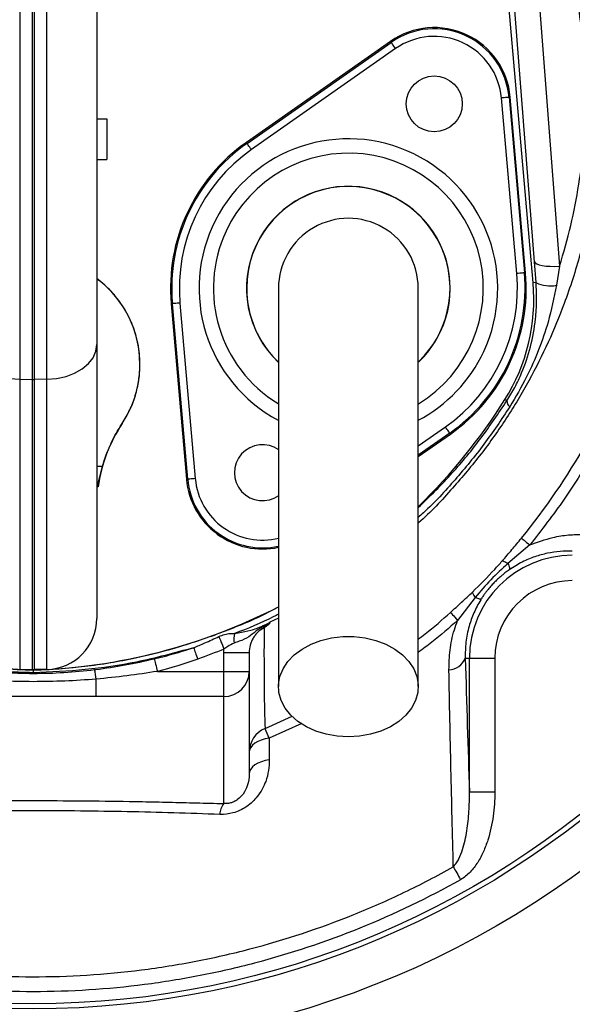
# Model space of a CAD drawing. Header units: millimetres. Extents: x 1733 to 2921, y 1515 to 2969.
# Tile 8 of 13: x 2288 to 2505, y 2047 to 2434. Entities that reach past the tile are written whole.
import ezdxf

# ---------------------------------------------------------------- set-up
doc = ezdxf.new("R2010")
doc.units = ezdxf.units.MM
doc.header["$LTSCALE"] = 2

msp = doc.modelspace()

# ---------------------------------------------------------------- linework, layer by layer
at = {"color": 7, "linetype": 'Continuous', "lineweight": 25}
for p, q in [((2287.54, 2471.37), (2287.54, 2292.8)), ((2292.54, 2292.74), (2292.54, 2471.42)), ((2293.24, 2471.42), (2293.24, 2292.74)), ((2298.24, 2292.8), (2298.24, 2471.37)), ((2489.58, 2330.69), (2478.06, 2462.41)), ((2490.08, 2339.01), (2480.42, 2462.61)), ((2317.89, 2461.21), (2317.89, 2306.46)), ((2490.38, 2460.9), (2500.03, 2337.3)), ((2433.49, 2425.66), (2376.74, 2385.92)), ((2377.01, 2385.53), (2433.76, 2425.27)), ((2433.76, 2425.27), (2433.49, 2425.66)), ((2435.48, 2422.81), (2378.73, 2383.08)), ((2483.16, 2334.38), (2477.13, 2403.4)), ((2480.11, 2403.66), (2480.59, 2403.7)), ((2480.11, 2403.66), (2486.15, 2334.64)), ((2486.62, 2334.68), (2480.59, 2403.7)), ((2317.89, 2395.2), (2321.89, 2395.2)), ((2321.89, 2395.2), (2321.89, 2379.2)), ((2377.01, 2385.53), (2376.74, 2385.92)), ((2317.89, 2379.2), (2321.89, 2379.2)), ((2490.73, 2330.79), (2490.08, 2339.01)), ((2486.15, 2334.64), (2486.62, 2334.68)), ((2500.03, 2337.3), (2498.79, 2329.75)), ((2490.73, 2330.79), (2489.58, 2330.69)), ((2347.63, 2322.52), (2347.16, 2322.48)), ((2347.16, 2322.48), (2353.19, 2253.46)), ((2353.66, 2253.5), (2347.63, 2322.52)), ((2350.61, 2322.78), (2356.65, 2253.76)), ((2317.89, 2306.46), (2317.89, 2198.73)), ((2287.54, 2292.8), (2292.54, 2292.74)), ((2287.54, 2292.8), (2287.54, 2178.74)), ((2292.54, 2178.65), (2292.54, 2292.74)), ((2298.24, 2292.8), (2293.24, 2292.74)), ((2293.24, 2292.74), (2293.24, 2178.65)), ((2298.24, 2178.74), (2298.24, 2292.8)), ((2479.26, 2284.31), (2478.48, 2284.8)), ((2444.39, 2262.38), (2457.04, 2271.24)), ((2456.77, 2271.62), (2457.04, 2271.24)), ((2353.66, 2253.5), (2353.19, 2253.46)), ((2488.29, 2227.64), (2479.65, 2220.39)), ((2466.8, 2207), (2459.88, 2198.01)), ((2367.89, 2185.34), (2377.89, 2185.34)), ((2367.89, 2177.94), (2367.89, 2185.34)), ((2377.89, 2185.34), (2377.89, 2177.94)), ((2275.63, 2179.6), (2292.89, 2178.36)), ((2462.89, 2183.11), (2464.53, 2183.11)), ((2464.53, 2130.52), (2464.53, 2183.11)), ((2464.53, 2183.11), (2474.51, 2183.11)), ((2474.51, 2183.11), (2474.51, 2130.52)), ((2287.54, 2178.74), (2292.54, 2178.65)), ((2292.89, 2178.36), (2292.89, 2178.45)), ((2298.24, 2178.74), (2293.24, 2178.65)), ((2341.76, 2177.94), (2367.89, 2177.94)), ((2367.89, 2168.03), (2367.89, 2177.94)), ((2367.89, 2177.94), (2377.89, 2177.94)), ((2377.89, 2177.94), (2377.89, 2137.69)), ((2317.66, 2168.03), (2317.66, 2174.92)), ((2367.89, 2168.03), (2317.66, 2168.03)), ((2367.89, 2125.95), (2367.89, 2168.03)), ((2385.69, 2151.64), (2385.77, 2143.14)), ((2464.53, 2130.52), (2474.51, 2130.52))]:
    msp.add_line(p, q, dxfattribs=at)
at = {"color": 8, "linetype": 'Continuous', "lineweight": 25}
for p, q in [((2444.39, 2266.62), (2455.05, 2274.08)), ((2456.77, 2271.62), (2444.39, 2262.96)), ((2317.89, 2258.64), (2320.16, 2258.64)), ((2389.39, 2198.91), (2386.03, 2197.26)), ((2384.12, 2155.46), (2394.82, 2160.29)), ((2398.63, 2157.48), (2385.69, 2151.64))]:
    msp.add_line(p, q, dxfattribs=at)
at = {"color": 7, "linetype": 'Continuous', "lineweight": 25, "flags": 128}
for points in [[(2435.48, 2422.81), (2435.15, 2423.29), (2434.83, 2423.74), (2434.54, 2424.17), (2434.28, 2424.54), (2434.06, 2424.84), (2433.9, 2425.07), (2433.8, 2425.22), (2433.76, 2425.27)], [(2480.11, 2403.66), (2480.05, 2403.65), (2479.87, 2403.64), (2479.59, 2403.61), (2479.22, 2403.58), (2478.77, 2403.54), (2478.26, 2403.49), (2477.7, 2403.45), (2477.13, 2403.4)], [(2378.73, 2383.08), (2378.4, 2383.55), (2378.08, 2384.01), (2377.78, 2384.43), (2377.52, 2384.8), (2377.31, 2385.1), (2377.15, 2385.33), (2377.05, 2385.48), (2377.01, 2385.53)], [(2490.08, 2339.01), (2490.36, 2338.55), (2490.99, 2338.13), (2491.94, 2337.78), (2493.18, 2337.5), (2494.67, 2337.31), (2496.35, 2337.21), (2498.16, 2337.2), (2500.03, 2337.3)], [(2486.15, 2334.64), (2486.09, 2334.63), (2485.91, 2334.62), (2485.63, 2334.59), (2485.26, 2334.56), (2484.81, 2334.52), (2484.3, 2334.48), (2483.74, 2334.43), (2483.16, 2334.38)], [(2350.61, 2322.78), (2350.04, 2322.73), (2349.48, 2322.68), (2348.97, 2322.64), (2348.52, 2322.6), (2348.15, 2322.56), (2347.87, 2322.54), (2347.69, 2322.52), (2347.63, 2322.52)], [(2267.89, 2306.46), (2268.27, 2303.82), (2269.38, 2301.28), (2271.19, 2298.94), (2273.62, 2296.88), (2276.6, 2295.18), (2279.99, 2293.9), (2283.69, 2293.1), (2287.54, 2292.8)], [(2298.24, 2292.8), (2302.09, 2293.1), (2305.78, 2293.9), (2309.18, 2295.18), (2312.15, 2296.88), (2314.59, 2298.94), (2316.4, 2301.28), (2317.51, 2303.82), (2317.89, 2306.46)], [(2456.77, 2271.62), (2456.73, 2271.68), (2456.63, 2271.82), (2456.47, 2272.05), (2456.25, 2272.36), (2456, 2272.73), (2455.7, 2273.15), (2455.38, 2273.61), (2455.05, 2274.08)], [(2356.65, 2253.76), (2356.08, 2253.71), (2355.52, 2253.66), (2355.01, 2253.62), (2354.56, 2253.58), (2354.19, 2253.55), (2353.91, 2253.52), (2353.73, 2253.51), (2353.66, 2253.5)], [(2485, 2230.33), (2485.12, 2230.22), (2485.34, 2230.05), (2485.64, 2229.8), (2486.03, 2229.49), (2486.49, 2229.11), (2487.03, 2228.68), (2487.63, 2228.18), (2488.29, 2227.64)], [(2457.06, 2201.15), (2457.16, 2201.04), (2457.34, 2200.84), (2457.6, 2200.55), (2457.93, 2200.19), (2458.33, 2199.74), (2458.79, 2199.23), (2459.31, 2198.65), (2459.88, 2198.01)], [(2365.93, 2191.63), (2366.09, 2191.24), (2366.28, 2190.76), (2366.51, 2190.2), (2366.76, 2189.59), (2367.04, 2188.92), (2367.33, 2188.21), (2367.63, 2187.47), (2367.94, 2186.72)], [(2416.89, 2152.22), (2412.48, 2152.47), (2408.18, 2153.23), (2404.11, 2154.48), (2400.37, 2156.18), (2397.06, 2158.28), (2394.26, 2160.75), (2392.04, 2163.5), (2390.48, 2166.47), (2389.59, 2169.58), (2389.41, 2172.76), (2389.95, 2175.91), (2391.18, 2178.96), (2393.07, 2181.84), (2395.59, 2184.45), (2398.65, 2186.74), (2402.19, 2188.65), (2406.11, 2190.13), (2410.31, 2191.13), (2414.68, 2191.64), (2419.1, 2191.64), (2423.47, 2191.13), (2427.67, 2190.13), (2431.59, 2188.65), (2435.13, 2186.74), (2438.19, 2184.45), (2440.71, 2181.84), (2442.6, 2178.96), (2443.83, 2175.91), (2444.37, 2172.76), (2444.19, 2169.58), (2443.3, 2166.47), (2441.73, 2163.5), (2439.52, 2160.75), (2436.72, 2158.28), (2433.41, 2156.18), (2429.67, 2154.48), (2425.6, 2153.23), (2421.3, 2152.47), (2416.89, 2152.22)], [(2356, 2187.23), (2356.15, 2186.81), (2356.32, 2186.33), (2356.51, 2185.81), (2356.71, 2185.25), (2356.92, 2184.65), (2357.15, 2184.04), (2357.37, 2183.4), (2357.6, 2182.76)], [(2340.5, 2182.89), (2340.61, 2182.46), (2340.73, 2181.96), (2340.88, 2181.4), (2341.04, 2180.77), (2341.21, 2180.11), (2341.38, 2179.4), (2341.57, 2178.68), (2341.76, 2177.94)], [(2385.69, 2151.64), (2384.09, 2151.36), (2382.59, 2150.93), (2381.24, 2150.37), (2380.08, 2149.69), (2379.14, 2148.91), (2378.45, 2148.06), (2378.03, 2147.15), (2377.89, 2146.22)], [(2385.77, 2143.14), (2384.15, 2142.86), (2382.64, 2142.43), (2381.28, 2141.87), (2380.1, 2141.19), (2379.16, 2140.4), (2378.46, 2139.54), (2378.03, 2138.63), (2377.89, 2137.69)], [(2458.19, 2101.12), (2458.5, 2100.55), (2458.84, 2099.96), (2459.18, 2099.35), (2459.54, 2098.71), (2459.91, 2098.06), (2460.28, 2097.4), (2460.66, 2096.73), (2461.04, 2096.05)]]:
    msp.add_lwpolyline(points, dxfattribs=at)
at = {"color": 7, "linetype": 'Continuous', "lineweight": 25}
for centre, radius in [((2292.89, 2395.24), 365.99), ((2292.89, 2395.24), 350), ((2292.89, 2395.24), 348), ((2450.7, 2401.08), 11)]:
    msp.add_circle(centre, radius, dxfattribs=at)
for centre, radius, start, end in [((2318.89, 2366.89), 601.69, 3.99802, 90.82379), ((2318.89, 2366.89), 602, 3.99802, 90.09518), ((2450.7, 2401.08), 30, 5, 125), ((2450.7, 2401.08), 29.53, 5, 125), ((2450.7, 2401.08), 26.53, 5, 125), ((2416.89, 2328.58), 70, 125, 185), ((2416.89, 2328.58), 69.53, 125, 185), ((2416.89, 2328.58), 66.53, 125, 185), ((2416.89, 2328.58), 40, 313.7051, 180), ((2416.89, 2328.58), 27.5, 0, 180.042), ((2416.89, 2328.58), 69.53, 305, 5), ((2416.89, 2328.58), 70, 305, 5), ((2292.89, 2298.64), 42, 326.4427, 53.4704), ((2416.89, 2328.58), 66.53, 305, 5), ((2415.87, 2324.24), 74, 327.7901, 5), ((2496.3, 2342.19), 12.69, 243.937, 281.3055), ((2416.89, 2328.58), 40, 180, 226.4647), ((2292.89, 2321.97), 29.24, 269.3159, 270.6841), ((2285.57, 2406.33), 228, 314.2286, 327.7901), ((2482.17, 2284.26), 2.91, 179.0242, 232.3378), ((2377.89, 2242.26), 60, 146.4427, 172.1475), ((2327.85, 2275.4), 0.0462, 29.2957, 58.7666), ((2383.08, 2256.07), 11, 54.2003, 305.8235), ((2383.08, 2256.07), 30, 185, 282.2777), ((2316.68, 2239.98), 10.63, 80.3866, 82.3731), ((2505.02, 2183.11), 40.5, 90, 180), ((2505.02, 2183.11), 30.51, 90, 180), ((2300.21, 2406.33), 228, 242.8848, 268.1592), ((2285.57, 2406.33), 228, 271.8408, 297.0925), ((2297.89, 2198.73), 20, 271, 0), ((2384.27, 2190.43), 12.41, 169.0053, 186.2224), ((2456.2, 2185.77), 7.19, 272.0937, 338.3057), ((2292.89, 2198.65), 20, 269, 271), ((2267.12, 2167.84), 51.03, 7.9771, 12.2027), ((2367.94, 2177.99), 9.95, 269.7211, 359.7185), ((2387.87, 2146.21), 9.98, 112.0851, 179.9722), ((1928.45, 1965.5), 493.68, 22.1502, 22.6302), ((2373.83, 2121.31), 7.54, 142.0261, 177.025), ((2292.89, 2395.24), 430.02, 280.1904, 319.8096)]:
    msp.add_arc(centre, radius, start, end, dxfattribs=at)
at = {"color": 8, "linetype": 'Continuous', "lineweight": 25}
for centre, radius, start, end in [((2416.89, 2328.58), 58.76, 335, 241.9126), ((2416.89, 2328.58), 53.11, 301.2863, 155), ((2416.89, 2328.58), 40.08, 313.6962, 155), ((2416.89, 2328.58), 53.11, 155, 238.6126), ((2416.89, 2328.58), 40.08, 155, 226.6175), ((2416.89, 2328.58), 58.76, 297.9349, 335), ((2383.08, 2256.07), 29.53, 185, 282.4331), ((2383.08, 2256.07), 26.53, 185, 283.946)]:
    msp.add_arc(centre, radius, start, end, dxfattribs=at)
at = {"color": 7, "linetype": 'Continuous', "lineweight": 25}
for points, knots in [([(2310.24, 2968.24), (2321.74, 2968.21), (2344.76, 2968.16), (2379.23, 2965.57), (2413.49, 2961.17), (2447.18, 2954.83), (2480.21, 2946.6), (2512.53, 2936.57), (2544.28, 2924.74), (2575.34, 2911.16), (2605.54, 2895.9), (2634.77, 2879.02), (2662.96, 2860.51), (2690.06, 2840.42), (2716.05, 2818.82), (2740.8, 2795.82), (2764.2, 2771.51), (2786.33, 2745.81), (2807.07, 2718.68), (2826.38, 2690.16), (2844.06, 2660.54), (2860.03, 2629.97), (2874.22, 2598.59), (2886.62, 2566.36), (2897.13, 2533.3), (2905.74, 2499.47), (2912.41, 2465.15), (2917.13, 2430.51), (2919.91, 2395.71), (2920.74, 2360.59), (2919.59, 2325.24), (2916.48, 2289.74), (2911.39, 2254.32), (2904.27, 2219.08), (2895.11, 2184.1), (2884.01, 2149.63), (2871.02, 2115.84), (2856.18, 2082.86), (2839.7, 2051.14), (2821.64, 2020.72), (2802.15, 1991.59), (2781.09, 1963.58), (2759.84, 1938.13), (2738.35, 1915.42), (2716.95, 1895.27), (2694.78, 1875.93), (2672.13, 1857.14), (2656.92, 1844.74), (2649.32, 1838.54)], [0, 0, 0, 0, 0.021971, 0.043978, 0.065986, 0.087956, 0.109442, 0.130995, 0.152583, 0.174172, 0.195727, 0.217214, 0.238636, 0.260125, 0.281648, 0.303173, 0.324663, 0.346087, 0.367949, 0.389884, 0.411855, 0.433826, 0.455761, 0.477624, 0.499784, 0.522014, 0.544283, 0.566555, 0.588793, 0.610958, 0.633641, 0.656342, 0.679025, 0.701981, 0.725009, 0.748075, 0.77114, 0.794168, 0.817124, 0.839416, 0.861741, 0.884065, 0.906357, 0.925053, 0.943765, 0.962508, 0.981265, 1, 1, 1, 1]), ([(2645.54, 1843.14), (2645.54, 1843.14), (2651.14, 1850.6), (2668.02, 1860.1), (2688.67, 1878.84), (2710.11, 1896.9), (2730.54, 1916.02), (2751.87, 1938.13), (2773.54, 1963.67), (2795.51, 1992.52), (2815.78, 2022.59), (2834.24, 2053.59), (2850.8, 2085.48), (2865.49, 2118.14), (2878.37, 2151.63), (2889.36, 2185.77), (2898.43, 2220.43), (2905.48, 2255.34), (2910.52, 2290.43), (2913.61, 2325.6), (2914.74, 2360.61), (2913.92, 2395.39), (2911.17, 2429.85), (2906.49, 2464.16), (2899.89, 2498.14), (2891.37, 2531.64), (2880.97, 2564.37), (2868.69, 2596.29), (2854.64, 2627.35), (2838.82, 2657.62), (2821.32, 2686.94), (2802.21, 2715.17), (2780.32, 2743.8), (2755.33, 2772.49), (2727.04, 2800.91), (2696.89, 2827.42), (2665.07, 2851.84), (2631.7, 2874.04), (2596.83, 2893.91), (2560.63, 2911.44), (2523.3, 2926.55), (2485.09, 2939.12), (2447.33, 2948.75), (2410.21, 2955.66), (2373.9, 2960.1), (2337.37, 2962.49), (2313, 2962.19), (2300.82, 2962.03)], [0, 0, 0, 0, 0.0000001, 0.0178929, 0.0358057, 0.0537055, 0.0715773, 0.0894358, 0.1125761, 0.135754, 0.158932, 0.1820724, 0.2048917, 0.2277829, 0.2507107, 0.2736386, 0.2965299, 0.3193494, 0.3418965, 0.3644611, 0.3870084, 0.4090303, 0.4311251, 0.4532539, 0.4753792, 0.4974656, 0.519482, 0.5411997, 0.5629888, 0.5848141, 0.6066392, 0.6284278, 0.6501452, 0.6756907, 0.701323, 0.7269837, 0.7526139, 0.7781575, 0.8037793, 0.8294887, 0.8552265, 0.8809336, 0.9065535, 0.9298929, 0.9532764, 0.9766602, 1, 1, 1, 1]), ([(2500.03, 2337.3), (2501.57, 2342.59), (2504.65, 2353.19), (2507.79, 2369.55), (2509.79, 2386.18), (2510.53, 2403.86), (2509.77, 2422.38), (2507.29, 2441.77), (2503.08, 2461.08), (2496.54, 2482.14), (2487.33, 2504.5), (2475.4, 2528.19), (2461.69, 2551.2), (2447.18, 2571.73), (2432.47, 2589.75), (2417.89, 2605.54), (2402.37, 2620.61), (2391.21, 2629.9), (2385.62, 2634.54)], [0, 0, 0, 0, 0.049163, 0.098327, 0.148545, 0.198762, 0.256365, 0.313971, 0.373236, 0.432505, 0.510301, 0.588127, 0.667778, 0.747427, 0.810116, 0.872806, 0.936405, 1, 1, 1, 1]), ([(2488.81, 2568.02), (2493.37, 2561.21), (2502.52, 2547.59), (2514.64, 2526.15), (2525.36, 2503.99), (2534.1, 2481.87), (2540.73, 2459.88), (2545.31, 2438.17), (2548.07, 2416.16), (2548.95, 2393.88), (2547.83, 2371.48), (2544.76, 2349.1), (2539.81, 2327.06), (2533.02, 2305.54), (2524.41, 2284.69), (2514.04, 2264.64), (2502.14, 2245.43), (2492.9, 2233.57), (2488.29, 2227.64)], [0, 0, 0, 0, 0.0669089, 0.1339666, 0.2009692, 0.2678027, 0.3279914, 0.3883953, 0.4487901, 0.5089666, 0.5702386, 0.6317399, 0.6932496, 0.7545331, 0.8157902, 0.8772669, 0.9387433, 1, 1, 1, 1]), ([(2485, 2230.33), (2494.64, 2242.1), (2503.12, 2254.53), (2514.18, 2274.13), (2517.59, 2280.82), (2522.29, 2291.09), (2523.78, 2294.56), (2525.92, 2299.82), (2526.61, 2301.58), (2527.96, 2305.13), (2528.62, 2306.91), (2531.81, 2315.86), (2534.03, 2323.08), (2537.83, 2337.63), (2539.42, 2344.97), (2541.94, 2359.75), (2542.87, 2367.2), (2543.79, 2378.46), (2544.01, 2382.23), (2544.22, 2387.91), (2544.27, 2389.81), (2544.32, 2393.61), (2544.33, 2395.51), (2544.25, 2405), (2543.84, 2412.54), (2542.37, 2427.51), (2541.31, 2434.94), (2538.53, 2449.68), (2536.83, 2457), (2533.78, 2467.9), (2532.68, 2471.52), (2530.33, 2478.74), (2529.07, 2482.33), (2526.4, 2489.43), (2525, 2492.94), (2522.04, 2499.89), (2520.51, 2503.34), (2515.78, 2513.61), (2512.44, 2520.36), (2501.84, 2540.31), (2494.02, 2553.22), (2485.42, 2565.72)], [0, 0, 0, 0, 0.125, 0.125, 0.1875, 0.1875, 0.21875, 0.21875, 0.234375, 0.234375, 0.25, 0.25, 0.3125, 0.3125, 0.375, 0.375, 0.4375, 0.4375, 0.46875, 0.46875, 0.484375, 0.484375, 0.5, 0.5, 0.5625, 0.5625, 0.625, 0.625, 0.6875, 0.6875, 0.71875, 0.71875, 0.75, 0.75, 0.78125, 0.78125, 0.8125, 0.8125, 0.875, 0.875, 1, 1, 1, 1]), ([(2327.87, 2275.44), (2328.92, 2277.18), (2331.02, 2280.66), (2333.17, 2286.38), (2334.53, 2292.32), (2335.03, 2298.74), (2334.49, 2305.5), (2332.76, 2312.4), (2329.88, 2318.91), (2325.93, 2324.81), (2321.89, 2329.31), (2318.93, 2331.44), (2317.89, 2332.19)], [0, 0, 0, 0, 0.095651, 0.191302, 0.286951, 0.382601, 0.494015, 0.605429, 0.716843, 0.828257, 0.939619, 1, 1, 1, 1]), ([(2479.26, 2284.31), (2480.32, 2286.05), (2482.46, 2289.56), (2485.78, 2296.61), (2488.84, 2305.58), (2490.57, 2315.18), (2491.11, 2323.67), (2490.86, 2328.41), (2490.73, 2330.79)], [0, 0, 0, 0, 0.128243, 0.257986, 0.479605, 0.706237, 0.852295, 1, 1, 1, 1]), ([(2389.39, 2328.58), (2389.39, 2328.18), (2389.39, 2327.34), (2389.39, 2325.89), (2389.39, 2323.98), (2389.39, 2321.52), (2389.39, 2318.38), (2389.39, 2314.5), (2389.39, 2309.32), (2389.39, 2302.09), (2389.39, 2292.43), (2389.39, 2280.22), (2389.39, 2266), (2389.39, 2249.95), (2389.39, 2232.27), (2389.39, 2213.21), (2389.39, 2192.96), (2389.39, 2179.04), (2389.39, 2171.96)], [0, 0, 0, 0, 0.045521, 0.094717, 0.147611, 0.204275, 0.251456, 0.300858, 0.352419, 0.406213, 0.470225, 0.53729, 0.607172, 0.679907, 0.755587, 0.834151, 0.915609, 1, 1, 1, 1]), ([(2444.39, 2171.96), (2444.39, 2178.64), (2444.39, 2191.9), (2444.39, 2211.41), (2444.39, 2230.18), (2444.39, 2248), (2444.39, 2264.59), (2444.39, 2279.64), (2444.39, 2292.29), (2444.39, 2302.48), (2444.39, 2310.19), (2444.39, 2315.9), (2444.39, 2320.54), (2444.39, 2324.04), (2444.39, 2326.61), (2444.39, 2327.93), (2444.39, 2328.58)], [0, 0, 0, 0, 0.079644, 0.158009, 0.235124, 0.311014, 0.385614, 0.459005, 0.531252, 0.593311, 0.65426, 0.714301, 0.773508, 0.85087, 0.926319, 1, 1, 1, 1]), ([(2498.79, 2329.75), (2497.8, 2324.91), (2496.05, 2316.31), (2491.87, 2304.27), (2486.96, 2293), (2482.69, 2285.82), (2480.39, 2281.95)], [0, 0, 0, 0, 0.288326, 0.512009, 0.737439, 1, 1, 1, 1]), ([(2320.16, 2258.64), (2321, 2261.63), (2322.07, 2264.52), (2324.01, 2268.74), (2324.71, 2270.12), (2326.21, 2272.83), (2327.02, 2274.15), (2327.87, 2275.44)], [0, 0, 0, 0, 0.5, 0.5, 0.75, 0.75, 1, 1, 1, 1]), ([(2318.09, 2250.51), (2318.47, 2251.79), (2318.77, 2253.12), (2319.26, 2255.17), (2319.42, 2255.86), (2319.77, 2257.25), (2319.96, 2257.95), (2320.16, 2258.64)], [0, 0, 0, 0, 0.5, 0.5, 0.75, 0.75, 1, 1, 1, 1]), ([(2477.45, 2221.38), (2478.73, 2222.84), (2479.99, 2224.32), (2482.5, 2227.3), (2483.75, 2228.81), (2485, 2230.33)], [0, 0, 0, 0, 0.5, 0.5, 1, 1, 1, 1]), ([(2488.29, 2227.64), (2491.32, 2228.75), (2496.37, 2230.6), (2503.55, 2231.73), (2507.58, 2231.79), (2509.61, 2231.82)], [0, 0, 0, 0, 0.4256436, 0.7107386, 1, 1, 1, 1]), ([(2505.02, 2225.19), (2503.42, 2225.2), (2500.21, 2225.21), (2495.26, 2224.49), (2490.27, 2223.13), (2485.18, 2221.07), (2481.91, 2218.99), (2480.22, 2217.92)], [0, 0, 0, 0, 0.1980764, 0.3987366, 0.5927998, 0.7909522, 1, 1, 1, 1]), ([(2465.72, 2209.12), (2468.69, 2212.05), (2472.73, 2216.04), (2476.46, 2220.26), (2477.45, 2221.38)], [0, 0, 0, 0, 0.735158, 1, 1, 1, 1]), ([(2479.65, 2220.39), (2477.38, 2218.3), (2472.82, 2214.1), (2468.81, 2209.37), (2466.8, 2207)], [0, 0, 0, 0, 0.497982, 1, 1, 1, 1]), ([(2477.45, 2221.38), (2477.61, 2221.41), (2477.88, 2221.34), (2478.62, 2221.01), (2479.09, 2220.75), (2479.65, 2220.39)], [0, 0, 0, 0, 0.5, 0.5, 1, 1, 1, 1]), ([(2479.65, 2220.39), (2479.94, 2219.75), (2480.14, 2219.2), (2480.34, 2218.36), (2480.33, 2218.07), (2480.22, 2217.92)], [0, 0, 0, 0, 0.5, 0.5, 1, 1, 1, 1]), ([(2480.22, 2217.92), (2479.98, 2217.75), (2479.51, 2217.42), (2478.83, 2216.92), (2478.21, 2216.43), (2477.64, 2215.97), (2476.75, 2215.23), (2475.59, 2214.19), (2474.17, 2212.79), (2472.83, 2211.32), (2471.72, 2209.99), (2470.81, 2208.78), (2470.04, 2207.71), (2469.53, 2206.94), (2469.27, 2206.53)], [0, 0, 0, 0, 0.056649, 0.109936, 0.159864, 0.206441, 0.249676, 0.377422, 0.499016, 0.621386, 0.749674, 0.82396, 0.907391, 1, 1, 1, 1]), ([(2457.06, 2201.15), (2458.52, 2202.46), (2461.45, 2205.1), (2464.29, 2207.78), (2465.72, 2209.12)], [0, 0, 0, 0, 0.498464, 1, 1, 1, 1]), ([(2465.72, 2209.12), (2465.69, 2208.97), (2465.77, 2208.71), (2466.13, 2207.99), (2466.42, 2207.53), (2466.8, 2207)], [0, 0, 0, 0, 0.5, 0.5, 1, 1, 1, 1]), ([(2466.8, 2207), (2467.45, 2206.74), (2468, 2206.56), (2468.84, 2206.4), (2469.12, 2206.42), (2469.27, 2206.53)], [0, 0, 0, 0, 0.5, 0.5, 1, 1, 1, 1]), ([(2469.27, 2206.53), (2469.17, 2206.38), (2468.03, 2204.59), (2466.15, 2200.98), (2464.15, 2195.35), (2462.92, 2189.28), (2462.9, 2185.19), (2462.89, 2183.11)], [0, 0, 0, 0, 0.0202817, 0.2364461, 0.4598174, 0.7263001, 1, 1, 1, 1]), ([(2385.32, 2196.23), (2385.15, 2196.17), (2384.48, 2195.96), (2383.35, 2195.49), (2381.9, 2194.71), (2379.93, 2193.37), (2377.48, 2191.13), (2374.75, 2190.05), (2372.61, 2189.31), (2371.93, 2189.08)], [0, 0, 0, 0, 0.032403, 0.128506, 0.218862, 0.330029, 0.564223, 0.861686, 1, 1, 1, 1]), ([(2372.09, 2192.79), (2373.03, 2193.01), (2375.66, 2193.62), (2378.93, 2194.18), (2381.35, 2195.05), (2382.64, 2195.61), (2383.37, 2195.94), (2384.03, 2196.23), (2384.81, 2196.58), (2385.48, 2196.91), (2385.89, 2197.17), (2386.03, 2197.26)], [0, 0, 0, 0, 0.186727, 0.521089, 0.69493, 0.756774, 0.801445, 0.846209, 0.891296, 0.961906, 1, 1, 1, 1]), ([(2385.32, 2196.23), (2385.5, 2196.36), (2385.64, 2196.48), (2385.87, 2196.69), (2385.95, 2196.79), (2386.11, 2197.04), (2386.09, 2197.16), (2386.03, 2197.26)], [0, 0, 0, 0, 0.25, 0.25, 0.5, 0.5, 1, 1, 1, 1]), ([(2456.47, 2178.58), (2456.53, 2181.14), (2456.66, 2186.31), (2458.06, 2192.89), (2459.44, 2196.78), (2459.88, 2198.01)], [0, 0, 0, 0, 0.399788, 0.809414, 1, 1, 1, 1]), ([(2356, 2187.23), (2357.48, 2187.86), (2360.81, 2189.27), (2364.09, 2190.79), (2365.93, 2191.63)], [0, 0, 0, 0, 0.442034, 1, 1, 1, 1]), ([(2365.93, 2191.63), (2366.67, 2191.94), (2368.18, 2192.56), (2370.33, 2193), (2371.54, 2192.86), (2372.09, 2192.79)], [0, 0, 0, 0, 0.3508572, 0.7103422, 1, 1, 1, 1]), ([(2383.71, 2195.06), (2382.8, 2194.61), (2381.99, 2194.04), (2380.9, 2193), (2380.56, 2192.63), (2379.94, 2191.85), (2379.66, 2191.44), (2378.91, 2190.15), (2378.53, 2189.24), (2378.02, 2187.32), (2377.89, 2186.34), (2377.89, 2185.34)], [0, 0, 0, 0, 0.25, 0.25, 0.375, 0.375, 0.5, 0.5, 0.75, 0.75, 1, 1, 1, 1]), ([(2383.71, 2195.06), (2383.69, 2189.98), (2383.68, 2185.32), (2383.7, 2178.99), (2383.71, 2176.99), (2383.73, 2173.21), (2383.74, 2171.43), (2383.8, 2166.45), (2383.85, 2163.58), (2383.97, 2158.8), (2384.04, 2156.89), (2384.12, 2155.46)], [0, 0, 0, 0, 0.25, 0.25, 0.375, 0.375, 0.5, 0.5, 0.75, 0.75, 1, 1, 1, 1]), ([(2371.93, 2189.08), (2371.08, 2188.64), (2369.73, 2187.93), (2368.43, 2187.05), (2367.94, 2186.72)], [0, 0, 0, 0, 0.623883, 1, 1, 1, 1]), ([(2356, 2187.23), (2348.53, 2185.2), (2334.53, 2181.4), (2313.34, 2178.26), (2299.73, 2177.71), (2292.89, 2177.43)], [0, 0, 0, 0, 0.362554, 0.679851, 1, 1, 1, 1]), ([(2340.5, 2182.89), (2341.64, 2183.16), (2346.86, 2184.42), (2351.99, 2186), (2356, 2187.23)], [0, 0, 0, 0, 0.2181, 1, 1, 1, 1]), ([(2317, 2178.63), (2317.18, 2178.65), (2321.21, 2179.15), (2329.09, 2180.35), (2336.69, 2182.04), (2340.5, 2182.89)], [0, 0, 0, 0, 0.022047, 0.510234, 1, 1, 1, 1]), ([(2268.78, 2178.63), (2272.78, 2178.14), (2276.79, 2177.77), (2284.83, 2177.29), (2288.86, 2177.17), (2300.96, 2177.17), (2309, 2177.64), (2317, 2178.63)], [0, 0, 0, 0, 0.25, 0.25, 0.5, 0.5, 1, 1, 1, 1]), ([(2292.89, 2177.43), (2288.89, 2177.54), (2283.03, 2177.69), (2277.19, 2178.19), (2275.34, 2178.34)], [0, 0, 0, 0, 0.682886, 1, 1, 1, 1]), ([(2292.89, 2178.36), (2292.89, 2178.33), (2292.89, 2178.24), (2292.89, 2177.93), (2292.89, 2177.71), (2292.89, 2177.43)], [0, 0, 0, 0, 0.5, 0.5, 1, 1, 1, 1]), ([(2341.76, 2177.94), (2337.76, 2177.3), (2333.75, 2176.72), (2325.72, 2175.7), (2321.7, 2175.27), (2317.66, 2174.92)], [0, 0, 0, 0, 0.5, 0.5, 1, 1, 1, 1]), ([(2458.19, 2101.12), (2457.87, 2113.85), (2457.56, 2126.66), (2456.98, 2152.46), (2456.71, 2165.45), (2456.47, 2178.58)], [0, 0, 0, 0, 0.5, 0.5, 1, 1, 1, 1]), ([(2317.66, 2174.92), (2313.54, 2174.57), (2309.42, 2174.32), (2301.15, 2173.98), (2297.01, 2173.9), (2288.75, 2173.9), (2284.62, 2173.98), (2276.36, 2174.32), (2272.24, 2174.57), (2268.12, 2174.92)], [0, 0, 0, 0, 0.25, 0.25, 0.5, 0.5, 0.75, 0.75, 1, 1, 1, 1]), ([(2317.66, 2168.03), (2316.71, 2168.03), (2314.65, 2168.03), (2311.93, 2168.04), (2308.75, 2168.04), (2302.56, 2168.04), (2292.89, 2168.05), (2283.22, 2168.04), (2277.03, 2168.04), (2273.85, 2168.04), (2271.13, 2168.03), (2269.07, 2168.03), (2268.12, 2168.03)], [0, 0, 0, 0, 0.057565, 0.125002, 0.164703, 0.250003, 0.500005, 0.750002, 0.835297, 0.875001, 0.942436, 1, 1, 1, 1]), ([(2385.77, 2143.14), (2385.71, 2141.73), (2385.6, 2138.92), (2384.3, 2133.99), (2381.67, 2128.99), (2378.39, 2125.83), (2375.14, 2123.64), (2371.69, 2122.05), (2368.06, 2121.64), (2366.35, 2121.7), (2366.3, 2121.7)], [0, 0, 0, 0, 0.144788, 0.289421, 0.505799, 0.67724, 0.690524, 0.849379, 0.996362, 1, 1, 1, 1]), ([(2377.89, 2137.69), (2377.77, 2136.14), (2377.56, 2133.52), (2375.85, 2130.02), (2373.83, 2127.84), (2371.97, 2126.71), (2370.42, 2126.14), (2369.05, 2125.91), (2368.2, 2125.94), (2367.89, 2125.95)], [0, 0, 0, 0, 0.338114, 0.570997, 0.733613, 0.816571, 0.877083, 0.954875, 1, 1, 1, 1]), ([(2458.19, 2101.12), (2458.66, 2101.57), (2459.06, 2102.08), (2459.79, 2103.15), (2460.11, 2103.71), (2460.96, 2105.43), (2461.43, 2106.63), (2462.21, 2109.07), (2462.54, 2110.3), (2463.1, 2112.79), (2463.34, 2114.05), (2463.93, 2117.83), (2464.19, 2120.36), (2464.5, 2125.43), (2464.56, 2127.97), (2464.53, 2130.52)], [0, 0, 0, 0, 0.0625, 0.0625, 0.125, 0.125, 0.25, 0.25, 0.375, 0.375, 0.5, 0.5, 0.75, 0.75, 1, 1, 1, 1]), ([(2474.51, 2130.52), (2474.51, 2127.3), (2474.3, 2124.12), (2473.42, 2117.82), (2472.75, 2114.71), (2471.52, 2110.87), (2471.26, 2110.11), (2470.68, 2108.6), (2470.38, 2107.86), (2469.39, 2105.66), (2468.65, 2104.23), (2466.91, 2101.5), (2465.94, 2100.22), (2464.27, 2098.48), (2463.68, 2097.92), (2462.41, 2096.91), (2461.74, 2096.45), (2461.04, 2096.05)], [0, 0, 0, 0, 0.25, 0.25, 0.5, 0.5, 0.5625, 0.5625, 0.625, 0.625, 0.75, 0.75, 0.875, 0.875, 0.9375, 0.9375, 1, 1, 1, 1]), ([(2217.89, 2125.95), (2218.87, 2125.97), (2220.82, 2126.03), (2223.74, 2126.12), (2226.65, 2126.2), (2229.55, 2126.28), (2232.44, 2126.35), (2235.32, 2126.42), (2238.18, 2126.49), (2241.04, 2126.55), (2243.89, 2126.61), (2246.72, 2126.67), (2249.54, 2126.73), (2252.36, 2126.78), (2260.54, 2126.91), (2274.05, 2127.08), (2292.93, 2127.16), (2311.8, 2127.08), (2326.1, 2126.9), (2335.89, 2126.73), (2341.13, 2126.63), (2346.41, 2126.52), (2351.73, 2126.39), (2357.08, 2126.26), (2362.48, 2126.11), (2366.08, 2126), (2367.89, 2125.95)], [0, 0, 0, 0, 0.019837, 0.039569, 0.059198, 0.078724, 0.098149, 0.117473, 0.136699, 0.155826, 0.174857, 0.193792, 0.212632, 0.231379, 0.250034, 0.376074, 0.500303, 0.624384, 0.750276, 0.784953, 0.819949, 0.855274, 0.890934, 0.926937, 0.96329, 1, 1, 1, 1]), ([(2366.3, 2121.7), (2354.24, 2122.15), (2342.11, 2122.51), (2323.77, 2122.88), (2317.63, 2122.97), (2305.31, 2123.1), (2299.12, 2123.13), (2286.76, 2123.13), (2280.58, 2123.1), (2271.32, 2123.01), (2268.24, 2122.97), (2262.08, 2122.87), (2259.01, 2122.82), (2243.69, 2122.51), (2231.54, 2122.15), (2219.48, 2121.7)], [0, 0, 0, 0, 0.25, 0.25, 0.375, 0.375, 0.5, 0.5, 0.625, 0.625, 0.6875, 0.6875, 0.75, 0.75, 1, 1, 1, 1]), ([(2127.59, 2101.12), (2140.24, 2094.02), (2153.2, 2087.8), (2179.74, 2077.08), (2193.31, 2072.58), (2214.14, 2067.11), (2221.16, 2065.51), (2231.81, 2063.43), (2235.38, 2062.79), (2242.52, 2061.64), (2246.09, 2061.12), (2263.94, 2058.82), (2278.23, 2057.9), (2306.82, 2057.86), (2321.13, 2058.76), (2342.6, 2061.48), (2349.77, 2062.63), (2364, 2065.37), (2371.08, 2066.98), (2392.05, 2072.45), (2405.72, 2076.97), (2425.77, 2085.04), (2432.37, 2087.95), (2442.16, 2092.65), (2445.41, 2094.27), (2451.84, 2097.62), (2455.03, 2099.34), (2458.19, 2101.12)], [0, 0, 0, 0, 0.125, 0.125, 0.25, 0.25, 0.3125, 0.3125, 0.34375, 0.34375, 0.375, 0.375, 0.5, 0.5, 0.625, 0.625, 0.6875, 0.6875, 0.75, 0.75, 0.875, 0.875, 0.9375, 0.9375, 0.96875, 0.96875, 1, 1, 1, 1]), ([(2461.04, 2096.05), (2448.15, 2088.8), (2434.94, 2082.46), (2407.91, 2071.53), (2394.09, 2066.94), (2372.9, 2061.37), (2365.76, 2059.73), (2354.93, 2057.62), (2351.3, 2056.97), (2344, 2055.79), (2340.35, 2055.26), (2322.11, 2052.91), (2307.52, 2051.98), (2278.36, 2051.97), (2263.78, 2052.9), (2245.58, 2055.24), (2241.94, 2055.76), (2234.66, 2056.94), (2231.01, 2057.59), (2220.15, 2059.7), (2212.99, 2061.34), (2191.75, 2066.91), (2177.91, 2071.51), (2150.85, 2082.45), (2137.63, 2088.8), (2124.74, 2096.05)], [0, 0, 0, 0, 0.125, 0.125, 0.25, 0.25, 0.3125, 0.3125, 0.34375, 0.34375, 0.375, 0.375, 0.5, 0.5, 0.625, 0.625, 0.65625, 0.65625, 0.6875, 0.6875, 0.75, 0.75, 0.875, 0.875, 1, 1, 1, 1])]:
    msp.add_open_spline(points, degree=3, knots=knots, dxfattribs=at)
at = {"color": 8, "linetype": 'Continuous', "lineweight": 25}
for points, knots in [([(2314.76, 2671.78), (2318.8, 2671.05), (2326.92, 2669.57), (2339.97, 2665.68), (2353.4, 2660.32), (2366.95, 2653.25), (2379.96, 2644.92), (2392.68, 2635.23), (2405.14, 2624.42), (2419.21, 2611.06), (2434.61, 2594.9), (2451.01, 2575.01), (2466.24, 2553.55), (2480.15, 2530.35), (2492.45, 2506.11), (2501.96, 2483.11), (2508.64, 2461.75), (2513, 2442.14), (2515.67, 2422.07), (2516.54, 2401.83), (2515.6, 2381.78), (2512.9, 2361.86), (2508.4, 2342.03), (2502.52, 2323.78), (2495.64, 2307.16), (2488.1, 2292.15), (2479.28, 2277.45), (2469.3, 2263.31), (2457.66, 2249.55), (2449.32, 2240.51), (2444.42, 2236.33), (2444.39, 2236.3)], [0, 0, 0, 0, 0.022148, 0.044472, 0.073363, 0.10017, 0.127202, 0.157194, 0.187229, 0.217255, 0.263349, 0.309443, 0.358779, 0.408117, 0.458578, 0.50902, 0.545827, 0.582632, 0.620478, 0.658324, 0.695181, 0.732039, 0.770009, 0.807978, 0.838306, 0.869568, 0.900829, 0.932805, 0.964781, 0.999807, 1, 1, 1, 1]), ([(2444.39, 2242.35), (2448.95, 2246.8), (2457.8, 2255.43), (2469.31, 2269.6), (2475.95, 2279.4), (2479.26, 2284.31)], [0, 0, 0, 0, 0.34764, 0.673816, 1, 1, 1, 1]), ([(2480.39, 2281.95), (2477.1, 2277), (2470.49, 2267.06), (2458.99, 2253.25), (2450.27, 2243.69), (2445.07, 2239.11), (2444.39, 2238.51)], [0, 0, 0, 0, 0.316503, 0.63496, 0.952263, 1, 1, 1, 1]), ([(2292.89, 2178.36), (2299.64, 2178.76), (2313.15, 2179.57), (2332.6, 2182.93), (2351.11, 2187.62), (2368.53, 2193.7), (2381.34, 2198.97), (2388.06, 2202.6), (2389.39, 2203.32)], [0, 0, 0, 0, 0.2019455, 0.4039089, 0.5870515, 0.7708531, 0.9546753, 1, 1, 1, 1]), ([(2389.39, 2200.45), (2388.76, 2200.12), (2383.19, 2197.17), (2377.31, 2194.85), (2372.09, 2192.79)], [0, 0, 0, 0, 0.113188, 1, 1, 1, 1]), ([(2444.39, 2190.67), (2445.3, 2191.34), (2449.72, 2194.6), (2453.81, 2198.25), (2457.06, 2201.15)], [0, 0, 0, 0, 0.207114, 1, 1, 1, 1]), ([(2459.88, 2198.01), (2456.57, 2195.09), (2451.57, 2190.68), (2446.2, 2186.74), (2444.39, 2185.42)], [0, 0, 0, 0, 0.663599, 1, 1, 1, 1])]:
    msp.add_open_spline(points, degree=3, knots=knots, dxfattribs=at)
at = {"color": 7, "linetype": 'Continuous', "lineweight": 25}
for points in [[(2385.32, 2196.23), (2384.77, 2195.83), (2384.23, 2195.44), (2383.71, 2195.06)], [(2367.94, 2186.72), (2364.52, 2185.33), (2361.08, 2184), (2357.6, 2182.76)], [(2367.89, 2185.34), (2367.89, 2185.81), (2367.91, 2186.26), (2367.94, 2186.72)], [(2357.6, 2182.76), (2352.41, 2180.9), (2347.12, 2179.3), (2341.76, 2177.94)], [(2462.89, 2183.11), (2463.42, 2165.37), (2463.96, 2147.88), (2464.53, 2130.52)]]:
    msp.add_open_spline(points, degree=3, dxfattribs=at)

doc.saveas('drawing.dxf')
